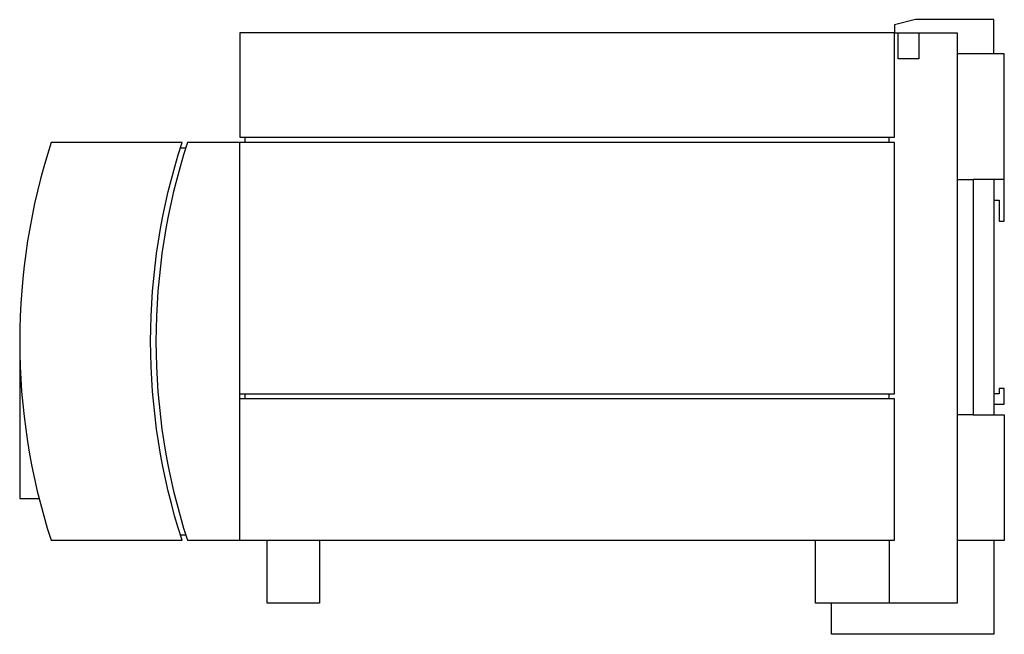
# Model space of a CAD drawing. Header units: millimetres. Extents: x 952 to 1780, y 444 to 1117.
# Tile 3 of 14: x 1011 to 1199, y 736 to 853. Entities that reach past the tile are written whole.
import ezdxf

# ---------------------------------------------------------------- set-up
doc = ezdxf.new("R2010")
doc.units = ezdxf.units.MM
doc.layers.add('PDF_Geometry', color=7, linetype='Continuous')

msp = doc.modelspace()

# ---------------------------------------------------------------- linework, layer by layer
at = {"layer": 'PDF_Geometry', "lineweight": -3}
for points in [[(1196.77, 846.81), (1196.77, 853.33), (1181.78, 853.33), (1177.76, 852.35), (1177.76, 850.83), (1189.78, 850.83), (1189.78, 846.81), (1189.78, 846.72), (1189.78, 846.51), (1189.78, 846.09), (1189.78, 845.54), (1189.78, 844.86), (1189.78, 844.06), (1189.78, 843.12), (1189.78, 842.15), (1189.78, 841.05), (1189.78, 839.95), (1189.78, 838.81), (1189.78, 830.8), (1189.78, 829.66), (1189.78, 828.56), (1189.78, 827.5), (1189.78, 826.48), (1189.78, 825.55), (1189.78, 824.75), (1189.78, 824.07), (1189.78, 823.52), (1189.78, 823.14), (1189.78, 822.89), (1189.78, 822.8), (1189.78, 777.79), (1189.78, 777.71), (1189.78, 777.46), (1189.78, 777.07), (1189.78, 776.52), (1189.78, 775.85), (1189.78, 775.04), (1189.78, 774.11), (1189.78, 773.14), (1189.78, 772.04), (1189.78, 770.94), (1189.78, 769.79), (1189.78, 761.79), (1189.78, 760.65), (1189.78, 759.55), (1189.78, 758.49), (1189.78, 757.47), (1189.78, 756.54), (1189.78, 755.74), (1189.78, 755.06), (1189.78, 754.51), (1189.78, 754.13), (1189.78, 753.87), (1189.78, 753.79), (1189.78, 741.81), (1171.75, 741.81), (1170.73, 741.81), (1169.76, 741.81), (1168.82, 741.81), (1167.98, 741.81), (1167.72, 741.81), (1166.88, 741.81), (1166.03, 741.81), (1165.23, 741.81), (1164.51, 741.81), (1163.91, 741.81), (1163.41, 741.81), (1163.02, 741.81), (1162.81, 741.81), (1162.73, 741.81), (1162.73, 753.83)], [(1182.46, 850.83), (1182.46, 845.83), (1182.42, 845.83), (1182.2, 845.83), (1181.91, 845.83), (1181.48, 845.83), (1180.98, 845.83), (1180.47, 845.83), (1179.96, 845.83), (1179.45, 845.83), (1179.07, 845.83), (1178.73, 845.83), (1178.52, 845.83), (1178.48, 845.83), (1178.48, 850.83)], [(1196.77, 818.82), (1197.78, 818.82), (1197.78, 814.84), (1198.76, 814.84), (1198.76, 822.8), (1198.76, 822.89), (1198.76, 823.14), (1198.76, 823.52), (1198.76, 824.07), (1198.76, 824.75), (1198.76, 825.55), (1198.76, 826.48), (1198.76, 827.5), (1198.76, 828.56), (1198.76, 829.66), (1198.76, 830.8), (1198.76, 838.81), (1198.76, 839.95), (1198.76, 841.05), (1198.76, 842.15), (1198.76, 843.12), (1198.76, 844.06), (1198.76, 844.86), (1198.76, 845.54), (1198.76, 846.09), (1198.76, 846.51), (1198.76, 846.72), (1198.76, 846.81), (1192.79, 846.81), (1189.78, 846.81)], [(1052.73, 781.82), (1052.81, 781.82), (1052.98, 781.82), (1053.32, 781.82), (1053.75, 781.82), (1054.21, 781.82), (1054.72, 781.82), (1175.77, 781.82), (1176.28, 781.82), (1176.78, 781.82), (1177.17, 781.82), (1177.5, 781.82), (1177.72, 781.82), (1177.76, 781.82), (1177.76, 829.83), (1177.72, 829.83), (1177.5, 829.83), (1177.17, 829.83), (1176.78, 829.83), (1176.28, 829.83), (1175.77, 829.83), (1054.72, 829.83), (1054.21, 829.83), (1053.75, 829.83), (1053.32, 829.83), (1052.98, 829.83), (1052.81, 829.83), (1052.73, 829.83)], [(1053.75, 829.83), (1053.75, 830.85)], [(1176.78, 829.83), (1176.78, 830.85)], [(1041.42, 828.86), (1042.4, 828.86)], [(1189.78, 822.8), (1192.79, 822.8), (1192.79, 777.79), (1189.78, 777.79)], [(1198.76, 822.8), (1192.79, 822.8)], [(1196.77, 822.8), (1196.77, 777.79)], [(1010.73, 791.85), (1010.73, 771.82), (1010.73, 770.51), (1010.73, 769.24), (1010.73, 768.01), (1010.73, 766.83), (1010.73, 765.73), (1010.73, 764.75), (1010.73, 763.91), (1010.73, 763.14), (1010.73, 762.59), (1010.73, 762.17), (1010.73, 761.92), (1010.73, 761.83), (1014.41, 761.83)], [(1196.77, 779.83), (1198.76, 779.83), (1198.76, 782.83), (1197.78, 782.83), (1197.78, 781.82), (1196.77, 781.82)], [(1052.73, 753.83), (1052.81, 753.83), (1052.98, 753.83), (1053.32, 753.83), (1053.75, 753.83), (1054.21, 753.83), (1054.72, 753.83), (1175.77, 753.83), (1176.28, 753.83), (1176.78, 753.83), (1177.17, 753.83), (1177.5, 753.83), (1177.72, 753.83), (1177.76, 753.83), (1177.76, 780.84), (1177.72, 780.84), (1177.5, 780.84), (1177.17, 780.84), (1176.78, 780.84), (1176.28, 780.84), (1175.77, 780.84), (1054.72, 780.84), (1054.21, 780.84), (1053.75, 780.84), (1053.32, 780.84), (1052.98, 780.84), (1052.81, 780.84), (1052.73, 780.84)], [(1053.75, 780.84), (1053.75, 781.82)], [(1176.78, 780.84), (1176.78, 781.82)], [(1192.79, 777.79), (1198.76, 777.79), (1198.76, 777.71), (1198.76, 777.46), (1198.76, 777.07), (1198.76, 776.52), (1198.76, 775.85), (1198.76, 775.04), (1198.76, 774.11), (1198.76, 773.14), (1198.76, 772.04), (1198.76, 770.94), (1198.76, 769.79), (1198.76, 761.79), (1198.76, 760.65), (1198.76, 759.55), (1198.76, 758.49), (1198.76, 757.47), (1198.76, 756.54), (1198.76, 755.74), (1198.76, 755.06), (1198.76, 754.51), (1198.76, 754.13), (1198.76, 753.87), (1198.76, 753.79), (1192.79, 753.79), (1189.78, 753.79)], [(1042.4, 754.8), (1041.42, 754.8)], [(1067.97, 753.83), (1067.97, 741.81), (1067.89, 741.81), (1067.68, 741.81), (1067.29, 741.81), (1066.79, 741.81), (1066.19, 741.81), (1065.47, 741.81), (1064.67, 741.81), (1063.82, 741.81), (1062.98, 741.81), (1062.09, 741.81), (1061.28, 741.81), (1060.48, 741.81), (1059.76, 741.81), (1059.12, 741.81), (1058.66, 741.81), (1058.28, 741.81), (1058.06, 741.81), (1057.98, 741.81), (1057.98, 753.83)], [(1196.77, 753.79), (1196.77, 735.84), (1171.75, 735.84), (1170.81, 735.84), (1169.88, 735.84), (1168.99, 735.84), (1168.19, 735.84), (1167.51, 735.84), (1166.88, 735.84), (1166.41, 735.84), (1166.03, 735.84), (1165.82, 735.84), (1165.73, 735.84), (1165.73, 741.81)], [(1176.74, 753.83), (1176.74, 741.81)]]:
    msp.add_lwpolyline(points, dxfattribs=at)
msp.add_lwpolyline([(1052.73, 850.83), (1052.73, 830.85), (1052.81, 830.85), (1052.98, 830.85), (1053.32, 830.85), (1053.75, 830.85), (1054.21, 830.85), (1054.72, 830.85), (1175.77, 830.85), (1176.28, 830.85), (1176.78, 830.85), (1177.17, 830.85), (1177.5, 830.85), (1177.72, 830.85), (1177.76, 830.85), (1177.76, 850.83), (1177.72, 850.83), (1177.5, 850.83), (1177.17, 850.83), (1176.78, 850.83), (1176.28, 850.83), (1175.77, 850.83), (1054.72, 850.83), (1054.21, 850.83), (1053.75, 850.83), (1053.32, 850.83), (1052.98, 850.83), (1052.81, 850.83)], close=True, dxfattribs=at)
msp.add_lwpolyline([(1016.73, 829.88, 0.157903), (1016.7, 753.83), (1041.71, 753.86, -0.157903), (1041.72, 829.83), (1016.7, 829.83)], format="xyb", dxfattribs=at)
msp.add_lwpolyline([(1042.74, 753.83), (1052.73, 753.83), (1052.73, 829.83), (1042.74, 829.83, 0.157903)], format="xyb", close=True, dxfattribs=at)

doc.saveas('drawing.dxf')
